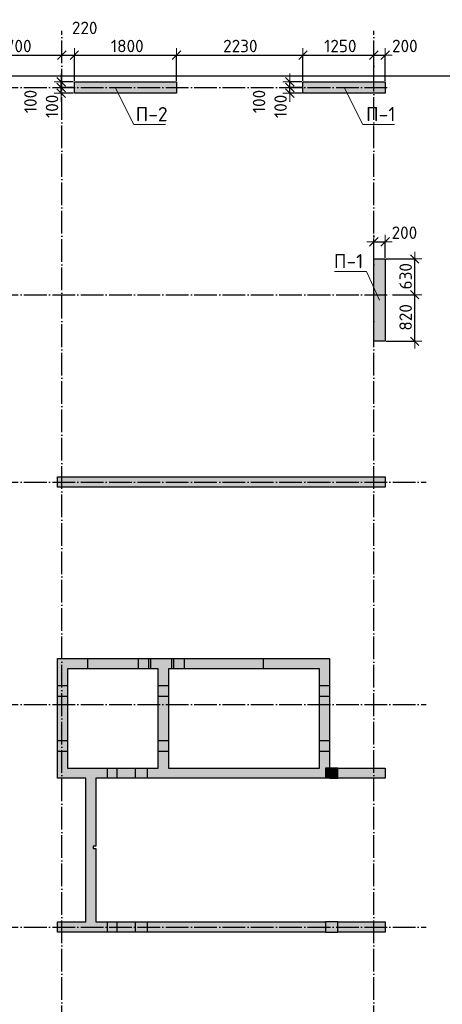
# Model space of a CAD drawing. Header units: millimetres. Extents: x -3495 to 109513, y -3287 to 62337.
# Tile 38 of 41: x 57656 to 65107, y 30338 to 47686. Entities that reach past the tile are written whole.
import ezdxf

# ---------------------------------------------------------------- set-up
doc = ezdxf.new("R2010")
doc.units = ezdxf.units.MM
doc.header["$PDMODE"] = 65
for name, pattern in [('______11', [500, 400, -50, 0, -50]), ('______5', [1100, 800, -100, 100, -100]), ('________', [0])]:
    doc.linetypes.add(name, pattern=pattern)
for name, color, linetype, lineweight in [('Standard', 7, 'Continuous', 25), ('Высотная отметка (отверстия)', 7, 'Continuous', 13), ('Размерная линия_ общее', 7, 'Continuous', 13)]:
    doc.layers.add(name, color=color, linetype=linetype, lineweight=lineweight)
doc.layers.add('Осевая линия_ общее', color=7, linetype='______5', lineweight=13, true_color=0xa0a0a0)
doc.styles.add('ISOCPEUR', font='ISOCPEUR')
doc.dimstyles.new('DIMSTYLE_11', dxfattribs={"dimtxt": 220, "dimasz": 250, "dimexe": 0, "dimexo": 0, "dimgap": 110, "dimtad": 2, "dimdec": 0, "dimrnd": 5, "dimzin": 12, "dimdsep": 46, "dimtxsty": 'ISOCPEUR', "dimblk1": 'ALL_ML_STRICH', "dimblk2": 'ALL_ML_STRICH', "dimsah": 1, "dimcen": 0, "dimclrd": 7, "dimclre": 256, "dimclrt": 7, "dimadec": 0, "dimazin": 0, "dimtfac": 1, "dimtdec": 0, "dimtix": 1, "dimtmove": 2, "dimatfit": 3, "dimfxl": 0, "dimtvp": 1.2, "dimtzin": 0, "dimlwd": 0, "dimlwe": -3, "dimarcsym": 0})
doc.dimstyles.new('DIMSTYLE_3', dxfattribs={"dimtxt": 220, "dimasz": 250, "dimexe": 0, "dimexo": 0, "dimgap": 110, "dimtad": 2, "dimdec": 0, "dimrnd": 5, "dimzin": 12, "dimdsep": 46, "dimtxsty": 'ISOCPEUR', "dimblk1": 'ALL_ML_STRICH', "dimblk2": 'ALL_ML_STRICH', "dimsah": 1, "dimcen": 0, "dimclrd": 7, "dimclre": 256, "dimclrt": 7, "dimadec": 0, "dimazin": 0, "dimtfac": 1, "dimtdec": 0, "dimtix": 1, "dimtmove": 2, "dimatfit": 3, "dimfxl": 0, "dimtzin": 0, "dimlwd": 0, "dimlwe": -3, "dimarcsym": 0})

# ---------------------------------------------------------------- blocks, each defined once
blk = doc.blocks.new('СЛОЖНЫЙ_ОБЪЕКТ_0')
at = {"layer": 'Осевая линия_ общее', "color": 253, "linetype": '______11', "lineweight": -3, "true_color": 0xa0a0a0, "transparency": 33554687}
for p, q in [((58400, -2590), (58400, 47490)), ((63900, -2590), (63900, 47490)), ((47230, 46490), (64210, 46490)), ((47230, 42840), (64210, 42840)), ((47230, 39540), (64820, 39540)), ((47230, 35620), (64820, 35620)), ((47230, 31700), (64820, 31700))]:
    blk.add_line(p, q, dxfattribs=at)
blk = doc.blocks.new('ALL_ML_STRICH')
at = {"color": 0, "linetype": 'ByBlock', "lineweight": -2}
for p, q in [((-1, 0), (0.5, 0)), ((-0.3, -0.3), (0.3, 0.3)), ((0, -0.5), (0, 0.5))]:
    blk.add_line(p, q, dxfattribs=at)
blk = doc.blocks.new('*D161')
at = {"layer": 'DEFPOINTS', "color": 7, "linetype": 'Continuous', "lineweight": 13, "transparency": 33554687}
for p in [(56700, 47062), (56700, 46922), (58400, 46972)]:
    blk.add_point(p, dxfattribs=at)
at = {"layer": 'Размерная линия_ общее', "color": 253, "linetype": 'Continuous', "lineweight": -2, "true_color": 0xa0a0a0, "transparency": 33554687}
for p, q in [((56700, 46942), (56700, 47062)), ((58400, 46992), (58400, 47062))]:
    blk.add_line(p, q, dxfattribs=at)
at = {"layer": 'Размерная линия_ общее', "color": 7, "linetype": 'Continuous', "lineweight": -2, "transparency": 33554687}
blk.add_line((56700, 47062), (58400, 47062), dxfattribs=at)
at = {"layer": 'Размерная линия_ общее', "color": 7, "linetype": 'Continuous', "lineweight": 13, "transparency": 33554687, "xscale": 250, "yscale": 250, "zscale": 250, "rotation": 180}
blk.add_blockref('ALL_ML_STRICH', (56700, 47062), dxfattribs=at)
at = {"layer": 'Размерная линия_ общее', "color": 7, "linetype": 'Continuous', "lineweight": 13, "transparency": 33554687, "xscale": 250, "yscale": 250, "zscale": 250}
blk.add_blockref('ALL_ML_STRICH', (58400, 47062), dxfattribs=at)
at = {"layer": 'Размерная линия_ общее', "color": 7, "linetype": 'Continuous', "lineweight": 13, "transparency": 33554687, "insert": (57583, 47222), "char_height": 220, "width": 880, "attachment_point": 5, "style": 'ISOCPEUR'}
blk.add_mtext('\\A1;{1700}', dxfattribs=at)
blk = doc.blocks.new('*D162')
at = {"layer": 'DEFPOINTS', "color": 7, "linetype": 'Continuous', "lineweight": 13, "transparency": 33554687}
for p in [(58400, 47062), (58400, 46972), (58620, 46590)]:
    blk.add_point(p, dxfattribs=at)
at = {"layer": 'Размерная линия_ общее', "color": 253, "linetype": 'Continuous', "lineweight": -2, "true_color": 0xa0a0a0, "transparency": 33554687}
for p, q in [((58400, 46992), (58400, 47062)), ((58620, 46610), (58620, 47062))]:
    blk.add_line(p, q, dxfattribs=at)
at = {"layer": 'Размерная линия_ общее', "color": 7, "linetype": 'Continuous', "lineweight": -2, "transparency": 33554687}
blk.add_line((58400, 47062), (58620, 47062), dxfattribs=at)
at = {"layer": 'Размерная линия_ общее', "color": 7, "linetype": 'Continuous', "lineweight": 13, "transparency": 33554687, "xscale": 250, "yscale": 250, "zscale": 250, "rotation": 180}
blk.add_blockref('ALL_ML_STRICH', (58400, 47062), dxfattribs=at)
at = {"layer": 'Размерная линия_ общее', "color": 7, "linetype": 'Continuous', "lineweight": 13, "transparency": 33554687, "xscale": 250, "yscale": 250, "zscale": 250}
blk.add_blockref('ALL_ML_STRICH', (58620, 47062), dxfattribs=at)
at = {"layer": 'Размерная линия_ общее', "color": 7, "linetype": 'Continuous', "lineweight": 13, "transparency": 33554687, "insert": (58802, 47541), "char_height": 220, "width": 660, "attachment_point": 5, "style": 'ISOCPEUR'}
blk.add_mtext('\\A1;{220}', dxfattribs=at)
blk = doc.blocks.new('*D163')
at = {"layer": 'DEFPOINTS', "color": 7, "linetype": 'Continuous', "lineweight": 13, "transparency": 33554687}
for p in [(58620, 47062), (58620, 46590), (60420, 46590)]:
    blk.add_point(p, dxfattribs=at)
at = {"layer": 'Размерная линия_ общее', "color": 253, "linetype": 'Continuous', "lineweight": -2, "true_color": 0xa0a0a0, "transparency": 33554687}
for p, q in [((58620, 46610), (58620, 47062)), ((60420, 46610), (60420, 47062))]:
    blk.add_line(p, q, dxfattribs=at)
at = {"layer": 'Размерная линия_ общее', "color": 7, "linetype": 'Continuous', "lineweight": -2, "transparency": 33554687}
blk.add_line((58620, 47062), (60420, 47062), dxfattribs=at)
at = {"layer": 'Размерная линия_ общее', "color": 7, "linetype": 'Continuous', "lineweight": 13, "transparency": 33554687, "xscale": 250, "yscale": 250, "zscale": 250, "rotation": 180}
blk.add_blockref('ALL_ML_STRICH', (58620, 47062), dxfattribs=at)
at = {"layer": 'Размерная линия_ общее', "color": 7, "linetype": 'Continuous', "lineweight": 13, "transparency": 33554687, "xscale": 250, "yscale": 250, "zscale": 250}
blk.add_blockref('ALL_ML_STRICH', (60420, 47062), dxfattribs=at)
at = {"layer": 'Размерная линия_ общее', "color": 7, "linetype": 'Continuous', "lineweight": 13, "transparency": 33554687, "insert": (59553, 47222), "char_height": 220, "width": 880, "attachment_point": 5, "style": 'ISOCPEUR'}
blk.add_mtext('\\A1;{1800}', dxfattribs=at)
blk = doc.blocks.new('*D164')
at = {"layer": 'DEFPOINTS', "color": 7, "linetype": 'Continuous', "lineweight": 13, "transparency": 33554687}
for p in [(60420, 47062), (60420, 46590), (62650, 46590)]:
    blk.add_point(p, dxfattribs=at)
at = {"layer": 'Размерная линия_ общее', "color": 253, "linetype": 'Continuous', "lineweight": -2, "true_color": 0xa0a0a0, "transparency": 33554687}
for p, q in [((60420, 46610), (60420, 47062)), ((62650, 46610), (62650, 47062))]:
    blk.add_line(p, q, dxfattribs=at)
at = {"layer": 'Размерная линия_ общее', "color": 7, "linetype": 'Continuous', "lineweight": -2, "transparency": 33554687}
blk.add_line((60420, 47062), (62650, 47062), dxfattribs=at)
at = {"layer": 'Размерная линия_ общее', "color": 7, "linetype": 'Continuous', "lineweight": 13, "transparency": 33554687, "xscale": 250, "yscale": 250, "zscale": 250, "rotation": 180}
blk.add_blockref('ALL_ML_STRICH', (60420, 47062), dxfattribs=at)
at = {"layer": 'Размерная линия_ общее', "color": 7, "linetype": 'Continuous', "lineweight": 13, "transparency": 33554687, "xscale": 250, "yscale": 250, "zscale": 250}
blk.add_blockref('ALL_ML_STRICH', (62650, 47062), dxfattribs=at)
at = {"layer": 'Размерная линия_ общее', "color": 7, "linetype": 'Continuous', "lineweight": 13, "transparency": 33554687, "insert": (61546, 47222), "char_height": 220, "width": 880, "attachment_point": 5, "style": 'ISOCPEUR'}
blk.add_mtext('\\A1;{2230}', dxfattribs=at)
blk = doc.blocks.new('*D165')
at = {"layer": 'DEFPOINTS', "color": 7, "linetype": 'Continuous', "lineweight": 13, "transparency": 33554687}
for p in [(62650, 47062), (62650, 46590), (63900, 46590)]:
    blk.add_point(p, dxfattribs=at)
at = {"layer": 'Размерная линия_ общее', "color": 253, "linetype": 'Continuous', "lineweight": -2, "true_color": 0xa0a0a0, "transparency": 33554687}
for p, q in [((62650, 46610), (62650, 47062)), ((63900, 46610), (63900, 47062))]:
    blk.add_line(p, q, dxfattribs=at)
at = {"layer": 'Размерная линия_ общее', "color": 7, "linetype": 'Continuous', "lineweight": -2, "transparency": 33554687}
blk.add_line((62650, 47062), (63900, 47062), dxfattribs=at)
at = {"layer": 'Размерная линия_ общее', "color": 7, "linetype": 'Continuous', "lineweight": 13, "transparency": 33554687, "xscale": 250, "yscale": 250, "zscale": 250, "rotation": 180}
blk.add_blockref('ALL_ML_STRICH', (62650, 47062), dxfattribs=at)
at = {"layer": 'Размерная линия_ общее', "color": 7, "linetype": 'Continuous', "lineweight": 13, "transparency": 33554687, "xscale": 250, "yscale": 250, "zscale": 250}
blk.add_blockref('ALL_ML_STRICH', (63900, 47062), dxfattribs=at)
at = {"layer": 'Размерная линия_ общее', "color": 7, "linetype": 'Continuous', "lineweight": 13, "transparency": 33554687, "insert": (63308, 47222), "char_height": 220, "width": 880, "attachment_point": 5, "style": 'ISOCPEUR'}
blk.add_mtext('\\A1;{1250}', dxfattribs=at)
blk = doc.blocks.new('*D166')
at = {"layer": 'DEFPOINTS', "color": 7, "linetype": 'Continuous', "lineweight": 13, "transparency": 33554687}
for p in [(63900, 47062), (63900, 46590), (64100, 46590)]:
    blk.add_point(p, dxfattribs=at)
at = {"layer": 'Размерная линия_ общее', "color": 253, "linetype": 'Continuous', "lineweight": -2, "true_color": 0xa0a0a0, "transparency": 33554687}
for p, q in [((63900, 46610), (63900, 47062)), ((64100, 46610), (64100, 47062))]:
    blk.add_line(p, q, dxfattribs=at)
at = {"layer": 'Размерная линия_ общее', "color": 7, "linetype": 'Continuous', "lineweight": -2, "transparency": 33554687}
blk.add_line((63900, 47062), (64100, 47062), dxfattribs=at)
at = {"layer": 'Размерная линия_ общее', "color": 7, "linetype": 'Continuous', "lineweight": 13, "transparency": 33554687, "xscale": 250, "yscale": 250, "zscale": 250, "rotation": 180}
blk.add_blockref('ALL_ML_STRICH', (63900, 47062), dxfattribs=at)
at = {"layer": 'Размерная линия_ общее', "color": 7, "linetype": 'Continuous', "lineweight": 13, "transparency": 33554687, "xscale": 250, "yscale": 250, "zscale": 250}
blk.add_blockref('ALL_ML_STRICH', (64100, 47062), dxfattribs=at)
at = {"layer": 'Размерная линия_ общее', "color": 7, "linetype": 'Continuous', "lineweight": 13, "transparency": 33554687, "insert": (64447, 47223), "char_height": 220, "width": 660, "attachment_point": 5, "style": 'ISOCPEUR'}
blk.add_mtext('\\A1;{200}', dxfattribs=at)
blk = doc.blocks.new('*D212')
at = {"layer": 'DEFPOINTS', "color": 7, "linetype": 'Continuous', "lineweight": 13, "transparency": 33554687}
for p in [(64210, 42840), (64100, 42020), (64621, 42020)]:
    blk.add_point(p, dxfattribs=at)
at = {"layer": 'Размерная линия_ общее', "color": 253, "linetype": 'Continuous', "lineweight": -2, "true_color": 0xa0a0a0, "transparency": 33554687}
for p, q in [((64230, 42840), (64621, 42840)), ((64120, 42020), (64621, 42020))]:
    blk.add_line(p, q, dxfattribs=at)
at = {"layer": 'Размерная линия_ общее', "color": 7, "linetype": 'Continuous', "lineweight": -2, "transparency": 33554687}
blk.add_line((64621, 42020), (64621, 42840), dxfattribs=at)
at = {"layer": 'Размерная линия_ общее', "color": 7, "linetype": 'Continuous', "lineweight": 13, "transparency": 33554687, "xscale": 250, "yscale": 250, "zscale": 250}
for p, rotation in [((64621, 42840), 90), ((64621, 42020), 270)]:
    blk.add_blockref('ALL_ML_STRICH', p, dxfattribs=dict(at, rotation=rotation))
at = {"layer": 'Размерная линия_ общее', "color": 7, "linetype": 'Continuous', "lineweight": 13, "transparency": 33554687, "insert": (64461, 42441), "char_height": 220, "width": 660, "attachment_point": 5, "rotation": 90, "style": 'ISOCPEUR'}
blk.add_mtext('\\A1;{820}', dxfattribs=at)
blk = doc.blocks.new('*D213')
at = {"layer": 'DEFPOINTS', "color": 7, "linetype": 'Continuous', "lineweight": 13, "transparency": 33554687}
for p in [(64100, 43470), (64210, 42840), (64621, 42840)]:
    blk.add_point(p, dxfattribs=at)
at = {"layer": 'Размерная линия_ общее', "color": 253, "linetype": 'Continuous', "lineweight": -2, "true_color": 0xa0a0a0, "transparency": 33554687}
for p, q in [((64120, 43470), (64621, 43470)), ((64230, 42840), (64621, 42840))]:
    blk.add_line(p, q, dxfattribs=at)
at = {"layer": 'Размерная линия_ общее', "color": 7, "linetype": 'Continuous', "lineweight": -2, "transparency": 33554687}
blk.add_line((64621, 42840), (64621, 43470), dxfattribs=at)
at = {"layer": 'Размерная линия_ общее', "color": 7, "linetype": 'Continuous', "lineweight": 13, "transparency": 33554687, "xscale": 250, "yscale": 250, "zscale": 250}
for p, rotation in [((64621, 43470), 90), ((64621, 42840), 270)]:
    blk.add_blockref('ALL_ML_STRICH', p, dxfattribs=dict(at, rotation=rotation))
at = {"layer": 'Размерная линия_ общее', "color": 7, "linetype": 'Continuous', "lineweight": 13, "transparency": 33554687, "insert": (64461, 43166), "char_height": 220, "width": 660, "attachment_point": 5, "rotation": 90, "style": 'ISOCPEUR'}
blk.add_mtext('\\A1;{630}', dxfattribs=at)
blk = doc.blocks.new('*D220')
at = {"layer": 'DEFPOINTS', "color": 7, "linetype": 'Continuous', "lineweight": 13, "transparency": 33554687}
for p in [(62418, 46390), (62650, 46490), (62650, 46390)]:
    blk.add_point(p, dxfattribs=at)
at = {"layer": 'Размерная линия_ общее', "color": 253, "linetype": 'Continuous', "lineweight": -2, "true_color": 0xa0a0a0, "transparency": 33554687}
for p, q in [((62630, 46490), (62418, 46490)), ((62630, 46390), (62418, 46390))]:
    blk.add_line(p, q, dxfattribs=at)
at = {"layer": 'Размерная линия_ общее', "color": 7, "linetype": 'Continuous', "lineweight": -2, "transparency": 33554687}
blk.add_line((62418, 46390), (62418, 46490), dxfattribs=at)
at = {"layer": 'Размерная линия_ общее', "color": 7, "linetype": 'Continuous', "lineweight": 13, "transparency": 33554687, "xscale": 250, "yscale": 250, "zscale": 250}
for p, rotation in [((62418, 46390), 270), ((62418, 46490), 90)]:
    blk.add_blockref('ALL_ML_STRICH', p, dxfattribs=dict(at, rotation=rotation))
at = {"layer": 'Размерная линия_ общее', "color": 7, "linetype": 'Continuous', "lineweight": 13, "transparency": 33554687, "insert": (62256, 46159), "char_height": 220, "width": 660, "attachment_point": 5, "rotation": 90, "style": 'ISOCPEUR'}
blk.add_mtext('\\A1;{100}', dxfattribs=at)
blk = doc.blocks.new('*D221')
at = {"layer": 'DEFPOINTS', "color": 7, "linetype": 'Continuous', "lineweight": 13, "transparency": 33554687}
for p in [(62650, 46590), (62418, 46490), (62650, 46490)]:
    blk.add_point(p, dxfattribs=at)
at = {"layer": 'Размерная линия_ общее', "color": 253, "linetype": 'Continuous', "lineweight": -2, "true_color": 0xa0a0a0, "transparency": 33554687}
for p, q in [((62630, 46590), (62418, 46590)), ((62630, 46490), (62418, 46490))]:
    blk.add_line(p, q, dxfattribs=at)
at = {"layer": 'Размерная линия_ общее', "color": 7, "linetype": 'Continuous', "lineweight": -2, "transparency": 33554687}
blk.add_line((62418, 46490), (62418, 46590), dxfattribs=at)
at = {"layer": 'Размерная линия_ общее', "color": 7, "linetype": 'Continuous', "lineweight": 13, "transparency": 33554687, "xscale": 250, "yscale": 250, "zscale": 250}
for p, rotation in [((62418, 46490), 270), ((62418, 46590), 90)]:
    blk.add_blockref('ALL_ML_STRICH', p, dxfattribs=dict(at, rotation=rotation))
at = {"layer": 'Размерная линия_ общее', "color": 7, "linetype": 'Continuous', "lineweight": 13, "transparency": 33554687, "insert": (61876, 46244), "char_height": 220, "width": 660, "attachment_point": 5, "rotation": 90, "style": 'ISOCPEUR'}
blk.add_mtext('\\A1;{100}', dxfattribs=at)
blk = doc.blocks.new('*D268')
at = {"layer": 'DEFPOINTS', "color": 7, "linetype": 'Continuous', "lineweight": 13, "transparency": 33554687}
for p in [(58388, 46390), (58620, 46490), (58620, 46390)]:
    blk.add_point(p, dxfattribs=at)
at = {"layer": 'Размерная линия_ общее', "color": 253, "linetype": 'Continuous', "lineweight": -2, "true_color": 0xa0a0a0, "transparency": 33554687}
for p, q in [((58600, 46490), (58388, 46490)), ((58600, 46390), (58388, 46390))]:
    blk.add_line(p, q, dxfattribs=at)
at = {"layer": 'Размерная линия_ общее', "color": 7, "linetype": 'Continuous', "lineweight": -2, "transparency": 33554687}
blk.add_line((58388, 46390), (58388, 46490), dxfattribs=at)
at = {"layer": 'Размерная линия_ общее', "color": 7, "linetype": 'Continuous', "lineweight": 13, "transparency": 33554687, "xscale": 250, "yscale": 250, "zscale": 250}
for p, rotation in [((58388, 46390), 270), ((58388, 46490), 90)]:
    blk.add_blockref('ALL_ML_STRICH', p, dxfattribs=dict(at, rotation=rotation))
at = {"layer": 'Размерная линия_ общее', "color": 7, "linetype": 'Continuous', "lineweight": 13, "transparency": 33554687, "insert": (58226, 46159), "char_height": 220, "width": 660, "attachment_point": 5, "rotation": 90, "style": 'ISOCPEUR'}
blk.add_mtext('\\A1;{100}', dxfattribs=at)
blk = doc.blocks.new('*D269')
at = {"layer": 'DEFPOINTS', "color": 7, "linetype": 'Continuous', "lineweight": 13, "transparency": 33554687}
for p in [(58620, 46590), (58388, 46490), (58620, 46490)]:
    blk.add_point(p, dxfattribs=at)
at = {"layer": 'Размерная линия_ общее', "color": 253, "linetype": 'Continuous', "lineweight": -2, "true_color": 0xa0a0a0, "transparency": 33554687}
for p, q in [((58600, 46590), (58388, 46590)), ((58600, 46490), (58388, 46490))]:
    blk.add_line(p, q, dxfattribs=at)
at = {"layer": 'Размерная линия_ общее', "color": 7, "linetype": 'Continuous', "lineweight": -2, "transparency": 33554687}
blk.add_line((58388, 46490), (58388, 46590), dxfattribs=at)
at = {"layer": 'Размерная линия_ общее', "color": 7, "linetype": 'Continuous', "lineweight": 13, "transparency": 33554687, "xscale": 250, "yscale": 250, "zscale": 250}
for p, rotation in [((58388, 46490), 270), ((58388, 46590), 90)]:
    blk.add_blockref('ALL_ML_STRICH', p, dxfattribs=dict(at, rotation=rotation))
at = {"layer": 'Размерная линия_ общее', "color": 7, "linetype": 'Continuous', "lineweight": 13, "transparency": 33554687, "insert": (57846, 46244), "char_height": 220, "width": 660, "attachment_point": 5, "rotation": 90, "style": 'ISOCPEUR'}
blk.add_mtext('\\A1;{100}', dxfattribs=at)
blk = doc.blocks.new('*D334')
at = {"layer": 'DEFPOINTS', "color": 7, "linetype": 'Continuous', "lineweight": 13, "transparency": 33554687}
for p in [(63900, 43773), (63900, 43470), (64100, 43470)]:
    blk.add_point(p, dxfattribs=at)
at = {"layer": 'Размерная линия_ общее', "color": 253, "linetype": 'Continuous', "lineweight": -2, "true_color": 0xa0a0a0, "transparency": 33554687}
for p, q in [((63900, 43490), (63900, 43773)), ((64100, 43490), (64100, 43773))]:
    blk.add_line(p, q, dxfattribs=at)
at = {"layer": 'Размерная линия_ общее', "color": 7, "linetype": 'Continuous', "lineweight": -2, "transparency": 33554687}
blk.add_line((63900, 43773), (64100, 43773), dxfattribs=at)
at = {"layer": 'Размерная линия_ общее', "color": 7, "linetype": 'Continuous', "lineweight": 13, "transparency": 33554687, "xscale": 250, "yscale": 250, "zscale": 250, "rotation": 180}
blk.add_blockref('ALL_ML_STRICH', (63900, 43773), dxfattribs=at)
at = {"layer": 'Размерная линия_ общее', "color": 7, "linetype": 'Continuous', "lineweight": 13, "transparency": 33554687, "xscale": 250, "yscale": 250, "zscale": 250}
blk.add_blockref('ALL_ML_STRICH', (64100, 43773), dxfattribs=at)
at = {"layer": 'Размерная линия_ общее', "color": 7, "linetype": 'Continuous', "lineweight": 13, "transparency": 33554687, "insert": (64439, 43933), "char_height": 220, "width": 660, "attachment_point": 5, "style": 'ISOCPEUR'}
blk.add_mtext('\\A1;{200}', dxfattribs=at)

msp = doc.modelspace()

# ---------------------------------------------------------------- hatches: boundary and pattern name
at = {"linetype": 'Continuous', "lineweight": 13, "transparency": 33554687}
for points in [[(64100, 46390), (64100, 46590), (62650, 46590), (62650, 46390)], [(63900, 42020), (64100, 42020), (64100, 43470), (63900, 43470)], [(58320, 39630), (58320, 39450), (64100, 39450), (64100, 39630)], [(58500, 36430), (58320, 36430), (58320, 34500), (58500, 34500)], [(60280, 36430), (60100, 36430), (60100, 34500), (60280, 34500)], [(62940, 36250), (62940, 36430), (60280, 36430), (60280, 36250)], [(58320, 34500), (58320, 34320), (60100, 34320), (60100, 34500)], [(60100, 34500), (60100, 34320), (62940, 34320), (62940, 34500)], [(63120, 34500), (63120, 34320), (63265, 34320), (63265, 34500)], [(63265, 34500), (63265, 34320), (64100, 34320), (64100, 34500)], [(58950, 33085), (58950, 33125), (59000, 33125), (59000, 34320), (58820, 34320), (58820, 31790), (59000, 31790), (59000, 33085)]]:
    msp.add_hatch(color=7, dxfattribs=at).paths.add_polyline_path(points)
at = {"layer": 'Standard', "linetype": 'Continuous', "lineweight": 13, "transparency": 33554687}
for points in [[(58620, 46590), (58620, 46390), (60420, 46390), (60420, 46590)], [(60100, 36250), (60100, 36430), (58500, 36430), (58500, 36250)], [(63120, 34500), (63120, 36430), (62940, 36430), (62940, 34320), (63045, 34320), (63045, 34500)], [(63120, 34500), (63045, 34500), (63045, 34320), (63120, 34320)], [(63045, 31790), (58320, 31790), (58320, 31610), (63045, 31610)], [(63265, 31790), (63045, 31790), (63045, 31610), (63265, 31610)], [(63265, 31610), (64100, 31610), (64100, 31790), (63265, 31790)]]:
    msp.add_hatch(color=7, dxfattribs=at).paths.add_polyline_path(points)

# ---------------------------------------------------------------- linework, layer by layer
at = {"color": 7, "linetype": 'Continuous', "lineweight": -3, "transparency": 33554687}
for p, q in [((62650, 46390), (62650, 46590)), ((62650, 46590), (64100, 46590)), ((64100, 46590), (64100, 46390)), ((64100, 46390), (62650, 46390)), ((63900, 42020), (63900, 43470)), ((63900, 43470), (64100, 43470)), ((64100, 43470), (64100, 42020)), ((64100, 42020), (63900, 42020)), ((58320, 39450), (58320, 39630)), ((58320, 39630), (64100, 39630)), ((64100, 39630), (64100, 39450)), ((64100, 39450), (58320, 39450)), ((58320, 34500), (58320, 36430)), ((58320, 36430), (58500, 36430)), ((60100, 36430), (60280, 36430)), ((60280, 36430), (62940, 36430)), ((58500, 36250), (58500, 34500)), ((60100, 34500), (60100, 36250)), ((62940, 36250), (60280, 36250)), ((60280, 36250), (60280, 34500)), ((58320, 34320), (58320, 34500)), ((58500, 34500), (60100, 34500)), ((60280, 34500), (62940, 34500)), ((63265, 34500), (63120, 34500)), ((63265, 34320), (63265, 34500)), ((63265, 34500), (64100, 34500)), ((64100, 34500), (64100, 34320)), ((58820, 34320), (58320, 34320)), ((58820, 31790), (58820, 34320)), ((60100, 34320), (59000, 34320)), ((59000, 34320), (59000, 33125)), ((62940, 34320), (60100, 34320)), ((63120, 34320), (63265, 34320)), ((64100, 34320), (63265, 34320)), ((58950, 33125), (58950, 33085)), ((59000, 33125), (58950, 33125)), ((58950, 33085), (59000, 33085)), ((59000, 33085), (59000, 31790))]:
    msp.add_line(p, q, dxfattribs=at)
at = {"color": 253, "linetype": '________', "lineweight": -3, "true_color": 0xababab, "transparency": 33554687}
for p, q in [((60335, 36430), (60335, 36250)), ((60375, 36250), (60375, 36430)), ((60555, 36430), (60555, 36250)), ((61955, 36250), (61955, 36430)), ((58500, 35950), (58320, 35950)), ((60280, 35950), (60100, 35950)), ((58320, 35770), (58500, 35770)), ((60100, 35770), (60280, 35770)), ((58500, 34980), (58320, 34980)), ((60280, 34980), (60100, 34980)), ((58320, 34800), (58500, 34800)), ((60100, 34800), (60280, 34800)), ((59200, 34500), (59200, 34320)), ((59375, 34320), (59375, 34500)), ((59690, 34500), (59690, 34320)), ((59910, 34320), (59910, 34500))]:
    msp.add_line(p, q, dxfattribs=at)
at = {"layer": 'Standard', "color": 7, "linetype": 'Continuous', "lineweight": -3, "transparency": 33554687}
for p, q in [((58620, 46390), (58620, 46590)), ((58620, 46590), (60420, 46590)), ((60420, 46590), (60420, 46390)), ((60420, 46390), (58620, 46390)), ((58500, 36430), (60100, 36430)), ((62940, 36430), (63120, 36430)), ((63120, 36430), (63120, 34500)), ((60100, 36250), (58500, 36250)), ((62940, 34500), (62940, 36250)), ((63045, 34500), (63045, 34320)), ((63120, 34500), (63045, 34500)), ((63045, 34320), (62940, 34320)), ((63120, 34320), (63045, 34320)), ((58320, 31610), (58320, 31790)), ((58320, 31790), (58820, 31790)), ((59000, 31790), (63045, 31790)), ((63045, 31790), (63045, 31610)), ((63265, 31790), (63045, 31790)), ((63265, 31610), (63265, 31790)), ((63265, 31790), (64100, 31790)), ((64100, 31790), (64100, 31610)), ((63045, 31610), (58320, 31610)), ((63045, 31610), (63265, 31610)), ((64100, 31610), (63265, 31610))]:
    msp.add_line(p, q, dxfattribs=at)
at = {"layer": 'Standard', "color": 253, "linetype": '________', "lineweight": -3, "true_color": 0xababab, "transparency": 33554687}
for p, q in [((58850, 36430), (58850, 36250)), ((59750, 36250), (59750, 36430)), ((59929.8, 36430), (59929.8, 36250)), ((59969.8, 36250), (59969.8, 36430)), ((63120, 35950), (62940, 35950)), ((62940, 35770), (63120, 35770)), ((63120, 34980), (62940, 34980)), ((62940, 34800), (63120, 34800)), ((59200, 31790), (59200, 31610)), ((59375, 31610), (59375, 31790)), ((59690, 31790), (59690, 31610)), ((59910, 31610), (59910, 31790))]:
    msp.add_line(p, q, dxfattribs=at)
at = {"layer": 'Standard', "color": 7, "linetype": 'Continuous', "lineweight": 25, "transparency": 33554687}
msp.add_lwpolyline([(49650, -350.2), (75250, -350.2), (75250, 46690), (49650, 46690), (49650, -350.2)], dxfattribs=at)
at = {"layer": 'Высотная отметка (отверстия)', "color": 7, "linetype": 'Continuous', "lineweight": 13, "transparency": 33554687}
for points in [[(59336.9, 46490), (59668.1, 45836.5), (60228.1, 45836.5)], [(63375, 46490), (63706.2, 45836.5), (64266.2, 45836.5)], [(64000, 42745), (63769.3, 43246.9), (63209.3, 43246.9)]]:
    msp.add_lwpolyline(points, dxfattribs=at)

# ---------------------------------------------------------------- block references
at = {"layer": 'Осевая линия_ общее', "color": 253, "linetype": '______11', "lineweight": -3, "true_color": 0xa0a0a0, "transparency": 33554687}
msp.add_blockref('СЛОЖНЫЙ_ОБЪЕКТ_0', (0, 0), dxfattribs=at)

# ---------------------------------------------------------------- texts
at = {"layer": 'Высотная отметка (отверстия)', "color": 7, "linetype": 'Continuous', "lineweight": 13, "transparency": 33554687, "char_height": 250, "attachment_point": 8, "style": 'ISOCPEUR'}
for s, insert, width in [('\\A1;{\\fISOCPEUR|i0|b0;\\H250.000000;\\W1.000000;\\C7;П-2}\\P', (59983.1, 45896.5), 664.583), ('\\A1;{\\fISOCPEUR|i0|b0;\\H250.000000;\\W1.000000;\\C7;П-1}\\P', (64021.2, 45896.5), 604.167), ('\\A1;{\\fISOCPEUR|i0|b0;\\H250.000000;\\W1.000000;\\C7;П-1}\\P', (63454.3, 43306.9), 604.167)]:
    msp.add_mtext(s, dxfattribs=dict(at, insert=insert, width=width))

# ---------------------------------------------------------------- dimensions: what is measured, and where the dimension line sits
at = {"layer": 'Размерная линия_ общее', "color": 7, "linetype": 'Continuous', "lineweight": 13, "transparency": 33554687}
for base, p1, p2, dimstyle, picture, middle in [((58620, 47061.7), (58400, 46992.2), (58620, 46610), 'DIMSTYLE_11', '*D162', (58802.3, 47541.4)), ((58400, 47061.7), (56700, 46942.4), (58400, 46992.2), 'DIMSTYLE_3', '*D161', (57583, 47221.7)), ((60420, 47061.7), (58620, 46610), (60420, 46610), 'DIMSTYLE_3', '*D163', (59553, 47221.7)), ((62650, 47061.7), (60420, 46610), (62650, 46610), 'DIMSTYLE_3', '*D164', (61546, 47221.7)), ((63900, 47061.7), (62650, 46610), (63900, 46610), 'DIMSTYLE_3', '*D165', (63308, 47221.7)), ((64100, 47061.7), (63900, 46610), (64100, 46610), 'DIMSTYLE_11', '*D166', (64446.6, 47223.5)), ((64100, 43773.2), (63900, 43490), (64100, 43490), 'DIMSTYLE_11', '*D334', (64439.1, 43932.7))]:
    dim = msp.add_linear_dim(base=base, p1=p1, p2=p2, dimstyle=dimstyle, override={"dimpost": '<>', "dimclrd": 7, "dimclre": 253, "dimclrt": 7, "dimlwd": 0, "dimlwe": 65533}, dxfattribs=at)
    dim.commit()
    dim.dimension.update_dxf_attribs({"geometry": picture, "text_midpoint": middle, "dimtype": 160})
for base, p1, p2, dimstyle, picture, middle in [((58388, 46590), (58600, 46490), (58600, 46590), 'DIMSTYLE_11', '*D269', (57845.6, 46244.1)), ((62418, 46590), (62630, 46490), (62630, 46590), 'DIMSTYLE_11', '*D221', (61875.6, 46244.1)), ((58388, 46490), (58600, 46390), (58600, 46490), 'DIMSTYLE_11', '*D268', (58225.6, 46158.8)), ((62418, 46490), (62630, 46390), (62630, 46490), 'DIMSTYLE_11', '*D220', (62255.6, 46158.8)), ((64620.8, 43470), (64230, 42840), (64120, 43470), 'DIMSTYLE_11', '*D213', (64460.8, 43166)), ((64620.8, 42840), (64120, 42020), (64230, 42840), 'DIMSTYLE_3', '*D212', (64460.8, 42441))]:
    dim = msp.add_linear_dim(base=base, p1=p1, p2=p2, angle=90, dimstyle=dimstyle, override={"dimpost": '<>', "dimclrd": 7, "dimclre": 253, "dimclrt": 7, "dimlwd": 0, "dimlwe": 65533}, dxfattribs=at)
    dim.commit()
    dim.dimension.update_dxf_attribs({"geometry": picture, "text_midpoint": middle, "dimtype": 160})

doc.saveas('drawing.dxf')
